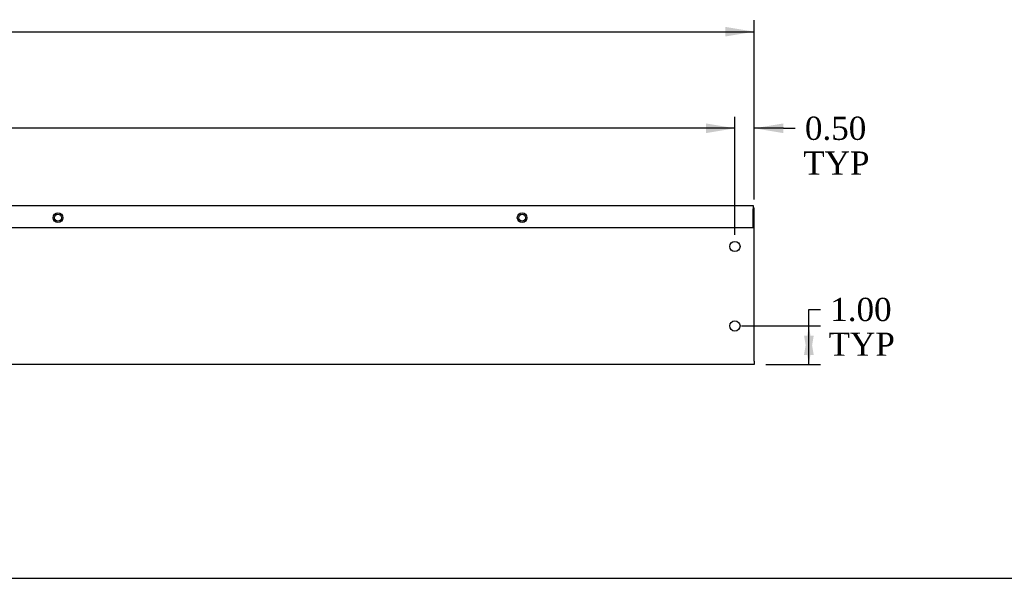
# Model space of a CAD drawing. Header units: inches. Extents: x 0 to 120, y -1 to 80.
# Tile 2 of 3: x 60 to 86, y 0 to 15. Entities that reach past the tile are written whole.
import ezdxf
from ezdxf.enums import TextEntityAlignment as Align

# ---------------------------------------------------------------- set-up
doc = ezdxf.new("R2010")
doc.units = ezdxf.units.IN
doc.header["$MEASUREMENT"] = 0
for name, color, linetype in [('COM55543-18', 7, 'Continuous'), ('COM56298-11', 7, 'Continuous'), ('Default', 7, 'Continuous')]:
    doc.layers.add(name, color=color, linetype=linetype)
doc.styles.add('SEACAD_Times_New_Roman', font='times.ttf')
doc.dimstyles.new('HAMMOND_(STH_-_120x80)', dxfattribs={"dimtxt": 0.6, "dimasz": 0.75, "dimexe": 0.3, "dimexo": 0.3, "dimgap": 0.15, "dimtad": 0, "dimtih": 1, "dimtoh": 1, "dimzin": 0, "dimdsep": 46, "dimtxsty": 'SEACAD_Times_New_Roman', "dimblk1": '_SE_FILLED', "dimblk2": '_SE_FILLED', "dimsah": 1, "dimcen": 0.3, "dimadec": 0, "dimazin": 0, "dimtfac": 0.8, "dimtofl": 0, "dimtmove": 0, "dimatfit": 3, "dimfxl": 1, "dimtolj": 1, "dimtzin": 0, "dimarcsym": 0})

# ---------------------------------------------------------------- blocks, each defined once
blk = doc.blocks.new('SE3')
at = {"layer": 'COM55543-18', "color": 7, "linetype": 'Continuous'}
for p, q in [((19.1149800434, 9.8766961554), (79.0524800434, 9.8766961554)), ((79.0524800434, 9.8766961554), (79.0524800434, 9.7906961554)), ((79.0524800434, 9.3146961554), (79.0524800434, 9.7906961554)), ((19.1149800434, 9.3146961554), (79.0524800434, 9.3146961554))]:
    blk.add_line(p, q, dxfattribs=at)
for centre in [(61.0836050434, 9.5646961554), (73.0834800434, 9.5646961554)]:
    blk.add_circle(centre, 0.125, dxfattribs=at)
at = {"layer": 'COM56298-11', "color": 7, "linetype": 'Continuous'}
for p, q in [((79.0524800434, 9.819696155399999), (79.0837300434, 9.819696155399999)), ((79.0837300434, 9.733696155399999), (79.0837300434, 9.819696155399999)), ((79.0837300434, 5.8486961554), (79.0837300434, 9.733696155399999)), ((79.0837300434, 5.7626961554), (19.0837300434, 5.7626961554)), ((79.0837300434, 5.8486961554), (79.0837300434, 5.7626961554))]:
    blk.add_line(p, q, dxfattribs=at)
for centre, radius in [((61.0837300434, 9.5646961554), 0.0885), ((73.0837300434, 9.5646961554), 0.0885), ((78.5837300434, 8.819696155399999), 0.133), ((78.5837300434, 6.7626961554), 0.133)]:
    blk.add_circle(centre, radius, dxfattribs=at)
blk = doc.blocks.new('DMBLK1459')
at = {"layer": 'Default', "linetype": 'Continuous', "transparency": 16777216}
for points in [[(80.62045916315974, 6.012696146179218), (80.49545916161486, 6.762696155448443), (80.37045916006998, 6.012696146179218)], [(80.62045916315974, 6.51269616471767), (80.37045916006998, 6.51269616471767), (80.49545916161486, 5.762696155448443)]]:
    blk.add_hatch(color=7, dxfattribs=at).paths.add_polyline_path(points)
at = {"layer": 'Default', "color": 7, "linetype": 'Continuous', "transparency": 16777216}
for p, q in [((80.4954591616, 7.1910528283), (80.7954591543, 7.1910528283)), ((80.4954591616, 5.7626961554), (80.4954591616, 7.1910528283)), ((78.7507300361, 6.7626961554), (80.7954591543, 6.7626961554)), ((79.38373003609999, 5.7626961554), (80.7954591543, 5.7626961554))]:
    blk.add_line(p, q, dxfattribs=at)
at = {"layer": 'Default', "color": 7, "linetype": 'Continuous', "transparency": 16777216, "style": 'SEACAD_Times_New_Roman'}
for s, p in [('1.00', (81.0481131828, 7.491052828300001)), ('TYP', (81.0054591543, 6.5910528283))]:
    blk.add_text(s, height=0.6, dxfattribs=at).set_placement(p, align=Align.TOP_LEFT)
blk = doc.blocks.new('_SE_FILLED')
at = {"color": 0}
blk.add_line((0, 0), (-1, 0), dxfattribs=at)
blk.add_solid([(0, 0), (-1, -0.1665), (-1, 0.1665), (0, 0)], dxfattribs=at)
blk = doc.blocks.new('DMBLK1460')
at = {"layer": 'Default', "linetype": 'Continuous', "transparency": 16777216}
for points in [[(77.83373003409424, 12.00303157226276), (77.83373003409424, 11.75303156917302), (78.58373004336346, 11.87803157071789)], [(79.83373005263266, 12.00303157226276), (79.08373004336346, 11.87803157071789), (79.83373005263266, 11.75303156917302)]]:
    blk.add_hatch(color=7, dxfattribs=at).paths.add_polyline_path(points)
at = {"layer": 'Default', "color": 7, "linetype": 'Continuous', "transparency": 16777216}
for p, q in [((78.5837300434, 9.119696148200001), (78.5837300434, 12.1780315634)), ((79.0837300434, 10.0336960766), (79.0837300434, 12.1780315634)), ((78.5837300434, 11.8780315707), (77.08373002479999, 11.8780315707)), ((79.8412225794, 11.8780315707), (79.0837300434, 11.8780315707)), ((79.8412225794, 11.8780315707), (80.1412225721, 11.8780315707))]:
    blk.add_line(p, q, dxfattribs=at)
at = {"layer": 'Default', "color": 7, "linetype": 'Continuous', "transparency": 16777216, "style": 'SEACAD_Times_New_Roman'}
for s, p in [('0.50', (80.39387660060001, 12.1780315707)), ('TYP', (80.3512225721, 11.2780315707))]:
    blk.add_text(s, height=0.6, dxfattribs=at).set_placement(p, align=Align.TOP_LEFT)
blk = doc.blocks.new('DMBLK1461')
at = {"layer": 'Default', "linetype": 'Continuous', "transparency": 16777216}
for points in [[(20.33373005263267, 12.00303160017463), (19.58373004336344, 11.87803159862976), (20.33373005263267, 11.75303159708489)], [(77.83373003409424, 12.00303160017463), (77.83373003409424, 11.75303159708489), (78.58373004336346, 11.87803159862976)]]:
    blk.add_hatch(color=7, dxfattribs=at).paths.add_polyline_path(points)
at = {"layer": 'Default', "color": 7, "linetype": 'Continuous', "transparency": 16777216}
for p, q in [((19.5837300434, 9.2526961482), (19.5837300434, 12.1780315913)), ((78.5837300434, 9.119696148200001), (78.5837300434, 12.1780315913)), ((47.8500336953, 11.8780315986), (19.5837300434, 11.8780315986)), ((78.5837300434, 11.8780315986), (50.31742639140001, 11.8780315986))]:
    blk.add_line(p, q, dxfattribs=at)
at = {"layer": 'Default', "color": 7, "linetype": 'Continuous', "transparency": 16777216, "style": 'SEACAD_Times_New_Roman'}
blk.add_text('59.00', height=0.6, dxfattribs=at).set_placement((48.0600332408, 12.1780315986), align=Align.TOP_LEFT)
blk = doc.blocks.new('DMBLK1465')
at = {"layer": 'Default', "linetype": 'Continuous', "transparency": 16777216}
for points in [[(19.83373005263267, 14.50255047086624), (19.08373004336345, 14.37755046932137), (19.83373005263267, 14.2525504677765)], [(78.33373003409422, 14.50255047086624), (78.33373003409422, 14.2525504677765), (79.08373004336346, 14.37755046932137)]]:
    blk.add_hatch(color=7, dxfattribs=at).paths.add_polyline_path(points)
at = {"layer": 'Default', "color": 7, "linetype": 'Continuous', "transparency": 16777216}
for p, q in [((19.0837300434, 8.0911961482), (19.0837300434, 14.677550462)), ((79.0837300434, 10.0336960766), (79.0837300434, 14.677550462)), ((19.0837300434, 14.3775504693), (47.85003453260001, 14.3775504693)), ((50.3174279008, 14.3775504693), (79.0837300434, 14.3775504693))]:
    blk.add_line(p, q, dxfattribs=at)
at = {"layer": 'Default', "color": 7, "linetype": 'Continuous', "transparency": 16777216, "style": 'SEACAD_Times_New_Roman'}
blk.add_text('60.00', height=0.6, dxfattribs=at).set_placement((48.0600343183, 14.6775504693), align=Align.TOP_LEFT)
blk = doc.blocks.new('BORDER')
at = {"layer": 'Default', "color": 7, "linetype": 'Continuous'}
blk.add_line((-41.86, 0), (0, 0), dxfattribs=at)

msp = doc.modelspace()

# ---------------------------------------------------------------- block references
at = {"layer": 'Default', "color": 7, "xscale": 2.85, "yscale": 2.85, "zscale": 2.85}
msp.add_blockref('BORDER', (119.7441388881, 0.233407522), dxfattribs=at)
at = {"layer": 'Default'}
msp.add_blockref('SE3', (0, 0), dxfattribs=at)

# ---------------------------------------------------------------- dimensions: what is measured, and where the dimension line sits
at = {"layer": 'Default', "color": 7, "linetype": 'Continuous'}
for base, p1, p2, picture, middle in [((79.0837300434, 14.3775504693), (19.0837300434, 7.7911961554), (79.0837300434, 5.8486961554), 'DMBLK1465', (49.0837310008, 14.3775504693)), ((19.5837300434, 11.8780315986), (78.5837300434, 8.819696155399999), (19.5837300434, 8.9526961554), 'DMBLK1461', (49.0837299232, 11.8780315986))]:
    dim = msp.add_linear_dim(base=base, p1=p1, p2=p2, text='\\A1;<>', dimstyle='HAMMOND_(STH_-_120x80)', dxfattribs=at)
    dim.commit()
    dim.dimension.update_dxf_attribs({"geometry": picture, "text_midpoint": middle, "dimtype": 160})
dim = msp.add_linear_dim(base=(78.5837300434, 11.8780315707), p1=(79.0837300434, 5.8486961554), p2=(78.5837300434, 8.819696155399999), text='\\A1;<>\\PTYP', dimstyle='HAMMOND_(STH_-_120x80)', override={"dimtmove": 1}, dxfattribs=at)
dim.commit()
dim.dimension.update_dxf_attribs({"geometry": 'DMBLK1460', "text_midpoint": (80.1412225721, 11.8780315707), "dimtype": 160})
dim = msp.add_linear_dim(base=(80.4954591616, 6.7626961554), p1=(79.0837300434, 5.7626961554), p2=(78.4507300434, 6.7626961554), angle=90, text='\\A1;<>\\PTYP', dimstyle='HAMMOND_(STH_-_120x80)', override={"dimtmove": 1}, dxfattribs=at)
dim.commit()
dim.dimension.update_dxf_attribs({"geometry": 'DMBLK1459', "text_midpoint": (80.7954591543, 7.1910528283), "dimtype": 160})

doc.saveas('drawing.dxf')
